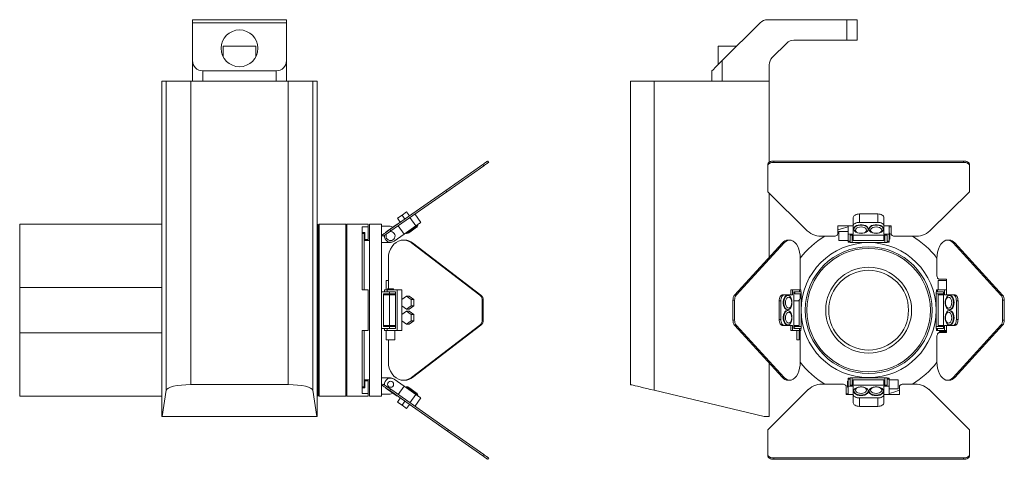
# Model space of a CAD drawing. Header units: millimetres. Extents: x -286 to 510, y 3 to 501.
# Tile 1 of 3: x -286 to 196, y 3 to 218. Entities that reach past the tile are written whole.
import ezdxf

# ---------------------------------------------------------------- set-up
doc = ezdxf.new("R2010")
doc.units = ezdxf.units.MM

msp = doc.modelspace()

# ---------------------------------------------------------------- linework, layer by layer
at = {"color": 7, "linetype": 'Continuous', "lineweight": 15}
for p, q in [((-201.35, 218.12), (-155.35, 218.12)), ((-201.35, 216.65), (-201.35, 218.12)), ((-155.35, 216.65), (-155.35, 218.12)), ((79.81, 218.12), (118.74, 218.12)), ((118.74, 208.12), (118.74, 218.12)), ((118.74, 218.12), (123.74, 218.12)), ((123.74, 218.12), (123.74, 208.12)), ((-201.35, 216.65), (-155.35, 216.65)), ((-201.35, 198.12), (-201.35, 216.65)), ((-155.35, 198.12), (-155.35, 216.65)), ((57.74, 198.12), (76.27, 216.65)), ((118.74, 208.12), (92.81, 208.12)), ((123.74, 208.12), (118.74, 208.12)), ((-186.35, 205.12), (-186.35, 199.99)), ((-186.35, 205.12), (-170.35, 205.12)), ((-170.35, 199.99), (-170.35, 205.12)), ((55.74, 205.12), (55.74, 196.12)), ((55.74, 205.12), (64.74, 205.12)), ((89.27, 206.65), (82.2, 199.58)), ((-201.35, 188.12), (-201.35, 198.12)), ((-155.35, 198.12), (-155.35, 188.12)), ((57.74, 198.12), (57.74, 188.12)), ((-196.35, 193.12), (-196.35, 188.12)), ((-196.35, 193.12), (-160.35, 193.12)), ((-160.35, 188.12), (-160.35, 193.12)), ((52.74, 188.12), (52.74, 193.12)), ((80.74, 196.04), (80.74, 188.12)), ((-216.3, 188.12), (-216.3, 24.12)), ((-214.22, 188.12), (-216.3, 188.12)), ((-214.22, 36.95), (-214.22, 188.12)), ((-214.22, 188.12), (-202.23, 188.12)), ((-202.23, 188.12), (-202.23, 39.72)), ((-154.47, 188.12), (-202.23, 188.12)), ((-154.47, 39.72), (-154.47, 188.12)), ((-154.47, 188.12), (-142.48, 188.12)), ((-142.48, 188.12), (-142.48, 36.95)), ((-140.41, 188.12), (-142.48, 188.12)), ((-140.41, 24.12), (-140.41, 188.12)), ((12.94, 39.72), (12.94, 188.12)), ((12.94, 188.12), (24.5, 188.12)), ((24.5, 188.12), (24.5, 36.95)), ((80.74, 188.12), (24.5, 188.12)), ((80.74, 148.44), (80.74, 188.12)), ((-59.39, 147.31), (-77.41, 134.69)), ((-58.93, 146.65), (-76.96, 134.03)), ((-59.39, 147.31), (-58.93, 146.65)), ((-56.94, 149.03), (-56.48, 148.37)), ((79.99, 147.31), (79.99, 146.65)), ((79.99, 146.65), (79.99, 134.03)), ((82.99, 149.03), (82.99, 148.37)), ((175.68, 149.03), (82.99, 149.03)), ((175.68, 148.37), (82.99, 148.37)), ((175.68, 149.03), (175.68, 148.37)), ((178.68, 147.31), (178.68, 146.65)), ((178.68, 134.03), (178.68, 146.65)), ((-77.41, 134.69), (-104.86, 115.47)), ((-76.96, 134.03), (-104.4, 114.82)), ((-77.41, 134.69), (-76.96, 134.03)), ((79.99, 134.03), (99.34, 114.82)), ((80.74, 101.97), (80.74, 133.29)), ((159.34, 114.82), (178.68, 134.03)), ((-101.11, 121.03), (-98.86, 122.6)), ((-101.11, 121.03), (-99.74, 119.06)), ((-98.86, 122.6), (-96.61, 124.18)), ((-98.86, 122.6), (-97.48, 120.64)), ((-96.61, 124.18), (-95.23, 122.21)), ((-94.98, 121.42), (-92.11, 117.32)), ((-92.52, 123.14), (-89.65, 119.04)), ((121.84, 121.42), (121.84, 117.32)), ((124.84, 123.14), (133.84, 123.14)), ((124.84, 123.14), (124.84, 119.04)), ((133.84, 123.14), (133.84, 119.04)), ((136.84, 121.42), (136.84, 117.32)), ((-216.3, 118.12), (-285.85, 118.12)), ((-285.85, 118.12), (-285.85, 87.24)), ((-140.35, 118.12), (-140.41, 118.12)), ((-139.85, 117.62), (-140.35, 118.12)), ((-140.35, 34.12), (-140.35, 118.12)), ((-139.35, 118.12), (-139.85, 117.62)), ((-139.85, 34.62), (-139.85, 117.62)), ((-126.35, 118.12), (-139.35, 118.12)), ((-139.35, 34.12), (-139.35, 118.12)), ((-125.85, 117.62), (-126.35, 118.12)), ((-126.35, 34.12), (-126.35, 118.12)), ((-115.35, 118.12), (-125.85, 118.12)), ((-125.85, 34.12), (-125.85, 118.12)), ((-115.35, 116.91), (-118.35, 116.91)), ((-118.35, 116.91), (-118.35, 86.12)), ((-115.35, 118.12), (-115.35, 116.91)), ((-115.35, 116.91), (-115.35, 110.62)), ((-108.85, 118.12), (-114.85, 118.12)), ((-114.85, 76.12), (-114.85, 118.12)), ((-108.85, 117.14), (-108.85, 118.12)), ((-108.85, 85.12), (-108.85, 117.14)), ((-105.05, 117.14), (-108.85, 117.14)), ((-101.29, 118.22), (-106.2, 114.78)), ((-101.29, 118.22), (-101.17, 118.06)), ((-100.71, 117.4), (-97.84, 113.3)), ((-92.11, 117.32), (-97.84, 113.3)), ((-91.49, 116.78), (-91.1, 117.62)), ((-91.1, 117.62), (-91.29, 117.89)), ((114.24, 117.4), (119.34, 117.4)), ((114.24, 113.39), (114.24, 117.4)), ((119.34, 117.4), (121.84, 117.4)), ((119.34, 117.4), (119.34, 113.3)), ((121.84, 117.32), (121.84, 113.3)), ((122.14, 115.89), (122.14, 115.61)), ((133.84, 119.04), (124.84, 119.04)), ((129.14, 115.61), (129.14, 115.89)), ((129.54, 115.89), (129.54, 115.61)), ((136.54, 115.61), (136.54, 115.89)), ((136.84, 117.4), (139.34, 117.4)), ((136.84, 113.3), (136.84, 117.32)), ((139.34, 117.4), (140.34, 117.4)), ((139.34, 117.4), (139.34, 113.3)), ((139.34, 116.91), (140.34, 116.65)), ((140.34, 117.4), (140.34, 113.39)), ((-117, 114.12), (-118.35, 114.12)), ((-117.35, 113.62), (-118.35, 113.62)), ((-117.35, 86.12), (-117.35, 113.62)), ((-117, 114.12), (-117, 110.62)), ((-108.54, 112.89), (-108.08, 112.24)), ((-104.86, 115.47), (-104.4, 114.82)), ((-97.84, 113.3), (-102.76, 109.86)), ((-97.02, 113.88), (-96.83, 113.6)), ((-96.83, 113.6), (-95.91, 113.68)), ((107.13, 112.24), (112.24, 112.24)), ((119.34, 114.52), (114.84, 114.52)), ((114.84, 110.12), (114.84, 114.52)), ((119.34, 113.3), (119.34, 109.86)), ((121.84, 113.3), (119.34, 113.3)), ((120.34, 112.73), (138.34, 112.73)), ((120.34, 109.86), (120.34, 112.73)), ((121.34, 112.75), (121.34, 109.14)), ((121.84, 112.73), (121.84, 110.14)), ((139.34, 113.3), (136.84, 113.3)), ((136.84, 112.73), (136.84, 110.14)), ((137.34, 109.14), (137.34, 112.75)), ((138.34, 112.73), (138.34, 109.86)), ((139.74, 113.82), (139.34, 113.82)), ((139.34, 109.86), (139.34, 113.3)), ((139.34, 110.82), (139.74, 110.82)), ((139.74, 113.82), (139.74, 112.32)), ((139.74, 112.32), (139.74, 110.82)), ((142.34, 112.24), (151.55, 112.24)), ((-114.85, 110.12), (-117.35, 110.12)), ((-115.35, 110.62), (-117, 110.62)), ((-105.05, 109.14), (-108.85, 109.14)), ((-97.6, 110.38), (-98.17, 110.38)), ((-94.26, 109.01), (-60.83, 83.5)), ((-94.26, 109.01), (-93.69, 109.01)), ((-93.69, 109.01), (-60.25, 83.5)), ((87.2, 109.01), (63.79, 83.5)), ((88.02, 109.01), (64.61, 83.5)), ((87.2, 109.01), (88.02, 109.01)), ((90.76, 110.38), (89.94, 110.38)), ((114.84, 110.12), (119.34, 110.12)), ((120.34, 109.86), (119.34, 109.86)), ((119.34, 109.86), (119.34, 109.32)), ((119.34, 109.32), (120.34, 109.32)), ((120.34, 109.14), (120.34, 109.86)), ((121.34, 109.14), (120.34, 109.14)), ((121.34, 109.14), (137.34, 109.14)), ((136.84, 110.14), (121.84, 110.14)), ((138.34, 109.14), (137.34, 109.14)), ((138.34, 109.86), (139.34, 109.86)), ((138.34, 109.86), (138.34, 109.14)), ((138.34, 109.32), (139.34, 109.32)), ((139.34, 109.86), (139.34, 109.32)), ((168.74, 110.38), (167.92, 110.38)), ((194.07, 83.5), (170.66, 109.01)), ((171.48, 109.01), (170.66, 109.01)), ((194.89, 83.5), (171.48, 109.01)), ((-105.54, 86.52), (-105.54, 101.38)), ((95.92, 86.12), (95.92, 101.38)), ((162.76, 101.38), (162.76, 93.22)), ((-216.3, 87.24), (-285.85, 87.24)), ((-285.85, 87.24), (-285.85, 64.99)), ((-106.68, 90.62), (-106.68, 86.12)), ((-106.68, 90.62), (-105.54, 90.62)), ((163.34, 90.62), (163.34, 86.12)), ((163.34, 90.62), (167.35, 90.62)), ((163.91, 91.22), (167.35, 91.22)), ((167.35, 91.22), (167.35, 86.12)), ((-115.35, 86.12), (-118.35, 86.12)), ((-115.35, 86.12), (-115.35, 66.12)), ((-108.85, 67.12), (-108.85, 85.12)), ((-105.05, 85.12), (-108.85, 85.12)), ((-105.05, 84.12), (-107.85, 84.12)), ((-107.85, 84.12), (-107.85, 68.12)), ((-107.85, 83.62), (-105.05, 83.62)), ((-107.48, 86.12), (-107.48, 85.12)), ((-107.48, 86.12), (-106.2, 86.12)), ((-106.2, 85.12), (-106.2, 86.12)), ((-106.2, 86.12), (-101.29, 86.12)), ((-105.98, 86.52), (-105.98, 86.12)), ((-105.98, 86.52), (-102.98, 86.52)), ((-105.54, 83.62), (-105.54, 84.12)), ((-105.05, 84.12), (-105.05, 85.12)), ((-105.05, 85.12), (-103.36, 85.12)), ((-102.1, 84.12), (-105.05, 84.12)), ((-105.05, 83.62), (-105.05, 68.62)), ((-105.05, 83.62), (-102.1, 83.62)), ((-102.1, 85.12), (-103.36, 85.12)), ((-102.98, 86.12), (-102.98, 86.52)), ((-102.1, 67.12), (-102.1, 85.12)), ((-101.29, 86.12), (-101.29, 66.12)), ((-101.29, 86.12), (-98.99, 86.12)), ((-98.99, 86.12), (-98.99, 66.12)), ((-96.68, 82.99), (-98.93, 81.4)), ((-94.43, 81.4), (-96.68, 82.99)), ((-96.68, 82.99), (-95.3, 82.99)), ((-93.05, 81.4), (-95.3, 82.99)), ((-60.83, 83.5), (-60.25, 83.5)), ((63.79, 83.5), (64.61, 83.5)), ((87.32, 83.62), (88.13, 83.62)), ((92.15, 83.62), (88.13, 83.62)), ((89.85, 83.32), (89.57, 83.32)), ((91.33, 86.12), (91.33, 83.62)), ((91.33, 86.12), (92.15, 86.12)), ((95.59, 86.12), (92.15, 86.12)), ((92.15, 86.12), (92.15, 83.62)), ((92.72, 85.12), (95.59, 85.12)), ((92.72, 67.12), (92.72, 85.12)), ((93.25, 85.12), (93.25, 84.12)), ((96.31, 84.12), (93.25, 84.12)), ((95.59, 85.12), (95.59, 86.12)), ((95.59, 86.12), (96.13, 86.12)), ((95.59, 85.12), (96.31, 85.12)), ((95.92, 82.62), (95.92, 84.12)), ((96.13, 85.12), (96.13, 86.12)), ((96.31, 85.12), (96.31, 84.12)), ((96.31, 68.12), (96.31, 84.12)), ((162.36, 85.12), (163.09, 85.12)), ((162.36, 84.12), (162.36, 85.12)), ((165.98, 84.12), (162.36, 84.12)), ((162.36, 84.12), (162.36, 68.12)), ((162.54, 86.12), (162.54, 85.12)), ((163.09, 86.12), (162.54, 86.12)), ((163.09, 85.12), (163.09, 86.12)), ((166.53, 86.12), (163.09, 86.12)), ((163.09, 85.12), (165.95, 85.12)), ((163.36, 68.62), (163.36, 83.62)), ((165.95, 83.62), (163.36, 83.62)), ((165.95, 85.12), (165.95, 67.12)), ((166.53, 83.62), (166.53, 86.12)), ((167.35, 86.12), (166.53, 86.12)), ((170.54, 83.62), (166.53, 83.62)), ((167.35, 86.12), (167.35, 83.62)), ((169.11, 83.32), (168.83, 83.32)), ((171.36, 83.62), (170.54, 83.62)), ((194.89, 83.5), (194.07, 83.5)), ((-98.93, 81.4), (-98.93, 78.23)), ((-98.93, 78.23), (-96.68, 76.64)), ((-96.68, 76.64), (-94.43, 78.23)), ((-95.3, 76.64), (-93.05, 78.23)), ((-94.43, 78.23), (-94.43, 81.4)), ((-94.43, 81.4), (-93.05, 81.4)), ((-94.43, 78.23), (-93.05, 78.23)), ((-93.05, 78.23), (-93.05, 81.4)), ((-59.67, 80.96), (-59.67, 71.27)), ((-59.67, 80.96), (-59.1, 80.96)), ((-59.1, 80.96), (-59.1, 71.27)), ((62.98, 80.96), (62.98, 71.27)), ((62.98, 80.96), (63.8, 80.96)), ((63.8, 80.96), (63.8, 71.27)), ((85.59, 80.62), (85.59, 71.62)), ((85.59, 80.62), (86.41, 80.62)), ((86.41, 80.62), (86.41, 71.62)), ((92.72, 80.62), (94.77, 80.62)), ((95.31, 80.85), (95.31, 68.62)), ((172.26, 71.62), (172.26, 80.62)), ((173.08, 80.62), (172.26, 80.62)), ((173.08, 71.62), (173.08, 80.62)), ((194.88, 71.27), (194.88, 80.96)), ((195.7, 80.96), (194.88, 80.96)), ((195.7, 71.27), (195.7, 80.96)), ((-114.85, 34.12), (-114.85, 76.12)), ((-96.68, 75.59), (-98.93, 74)), ((-98.93, 74), (-98.93, 70.83)), ((-96.68, 76.64), (-95.3, 76.64)), ((-94.43, 74), (-96.68, 75.59)), ((-96.68, 75.59), (-95.3, 75.59)), ((-93.05, 74), (-95.3, 75.59)), ((-94.43, 70.83), (-94.43, 74)), ((-94.43, 74), (-93.05, 74)), ((-93.05, 70.83), (-93.05, 74)), ((89.57, 76.32), (89.85, 76.32)), ((89.85, 75.92), (89.57, 75.92)), ((168.83, 76.32), (169.11, 76.32)), ((169.11, 75.92), (168.83, 75.92)), ((-107.85, 68.62), (-105.05, 68.62)), ((-105.05, 68.12), (-107.85, 68.12)), ((-105.05, 68.62), (-102.1, 68.62)), ((-105.05, 67.12), (-105.05, 68.12)), ((-105.05, 68.12), (-102.1, 68.12)), ((-98.93, 70.83), (-96.68, 69.24)), ((-96.68, 69.24), (-94.43, 70.83)), ((-96.68, 69.24), (-95.3, 69.24)), ((-95.3, 69.24), (-93.05, 70.83)), ((-94.43, 70.83), (-93.05, 70.83)), ((-60.83, 68.73), (-94.26, 43.22)), ((-60.25, 68.73), (-93.69, 43.22)), ((-60.83, 68.73), (-60.25, 68.73)), ((-59.67, 71.27), (-59.1, 71.27)), ((62.98, 71.27), (63.8, 71.27)), ((63.79, 68.73), (64.61, 68.73)), ((63.79, 68.73), (87.2, 43.22)), ((64.61, 68.73), (88.02, 43.22)), ((85.59, 71.62), (86.41, 71.62)), ((87.32, 68.62), (88.13, 68.62)), ((88.13, 68.62), (92.15, 68.62)), ((89.57, 68.92), (89.85, 68.92)), ((91.33, 68.62), (91.33, 66.12)), ((92.15, 68.62), (92.15, 66.12)), ((92.7, 68.12), (96.31, 68.12)), ((92.72, 68.62), (95.31, 68.62)), ((93.25, 67.52), (92.72, 67.52)), ((93.25, 67.52), (93.25, 67.12)), ((96.31, 68.12), (96.31, 67.12)), ((162.36, 67.12), (162.36, 68.12)), ((162.36, 68.12), (165.98, 68.12)), ((165.95, 68.62), (163.36, 68.62)), ((166.53, 68.62), (170.54, 68.62)), ((166.53, 66.12), (166.53, 68.62)), ((167.35, 68.62), (167.35, 66.12)), ((168.83, 68.92), (169.11, 68.92)), ((171.36, 68.62), (170.54, 68.62)), ((170.66, 43.22), (194.07, 68.73)), ((171.48, 43.22), (194.89, 68.73)), ((173.08, 71.62), (172.26, 71.62)), ((194.89, 68.73), (194.07, 68.73)), ((195.7, 71.27), (194.88, 71.27)), ((-285.85, 64.99), (-285.85, 34.12)), ((-216.3, 64.99), (-285.85, 64.99)), ((-115.35, 66.12), (-118.35, 66.12)), ((-118.35, 66.12), (-118.35, 35.32)), ((-117.35, 38.62), (-117.35, 66.12)), ((-108.85, 35.09), (-108.85, 67.12)), ((-105.05, 67.12), (-108.85, 67.12)), ((-107.48, 67.12), (-107.48, 66.12)), ((-107.48, 66.12), (-106.2, 66.12)), ((-106.68, 66.12), (-106.68, 61.62)), ((-106.2, 67.12), (-106.2, 66.12)), ((-101.29, 66.12), (-106.2, 66.12)), ((-103.36, 67.12), (-105.05, 67.12)), ((-103.36, 67.12), (-102.1, 67.12)), ((-102.3, 61.62), (-102.3, 66.12)), ((-101.29, 66.12), (-98.99, 66.12)), ((91.33, 66.12), (92.15, 66.12)), ((92.15, 66.12), (95.59, 66.12)), ((95.59, 67.12), (92.72, 67.12)), ((94.25, 61.62), (94.25, 66.12)), ((95.3, 66.12), (95.3, 61.62)), ((95.59, 67.12), (95.59, 66.12)), ((96.31, 67.12), (95.59, 67.12)), ((95.59, 66.12), (96.13, 66.12)), ((95.92, 50.85), (95.92, 65.52)), ((96.13, 66.12), (96.13, 67.12)), ((163.09, 67.12), (162.36, 67.12)), ((162.54, 67.12), (162.54, 66.12)), ((163.09, 66.12), (162.54, 66.12)), ((162.76, 63.12), (162.76, 50.85)), ((163.09, 67.12), (163.09, 66.12)), ((165.95, 67.12), (163.09, 67.12)), ((163.09, 66.12), (166.53, 66.12)), ((167.35, 65.12), (163.91, 65.12)), ((164.04, 66.12), (164.04, 65.72)), ((165.54, 65.72), (164.04, 65.72)), ((167.04, 65.72), (165.54, 65.72)), ((167.35, 66.12), (166.53, 66.12)), ((167.04, 65.72), (167.04, 66.12)), ((167.35, 66.12), (167.35, 65.12)), ((-102.3, 61.62), (-106.68, 61.62)), ((-105.54, 50.85), (-105.54, 61.62)), ((95.3, 61.62), (94.25, 61.62)), ((80.74, 24.12), (80.74, 50.26)), ((-202.23, 39.72), (-154.47, 39.72)), ((-118.35, 38.62), (-117.35, 38.62)), ((-117.35, 42.12), (-114.85, 42.12)), ((-117, 41.62), (-117, 38.12)), ((-115.35, 41.62), (-117, 41.62)), ((-115.35, 41.62), (-115.35, 35.32)), ((-105.05, 43.09), (-108.85, 43.09)), ((-108.54, 39.34), (-108.08, 39.99)), ((-102.76, 42.37), (-97.84, 38.93)), ((-100.71, 34.83), (-97.84, 38.93)), ((-98.17, 41.85), (-97.6, 41.85)), ((-97.84, 38.93), (-92.11, 34.91)), ((-96.83, 38.63), (-97.02, 38.35)), ((-95.91, 38.55), (-96.83, 38.63)), ((-94.26, 43.22), (-93.69, 43.22)), ((87.2, 43.22), (88.02, 43.22)), ((89.94, 41.85), (90.76, 41.85)), ((116.34, 39.99), (107.66, 39.99)), ((118.34, 34.83), (118.34, 38.85)), ((119.34, 41.41), (118.94, 41.41)), ((118.94, 39.91), (118.94, 41.41)), ((118.94, 38.41), (118.94, 39.91)), ((120.34, 42.91), (119.34, 42.91)), ((119.34, 42.37), (119.34, 42.91)), ((119.34, 42.37), (119.34, 38.93)), ((120.34, 42.37), (119.34, 42.37)), ((119.34, 38.93), (121.84, 38.93)), ((119.34, 34.83), (119.34, 38.93)), ((120.34, 42.37), (120.34, 43.09)), ((120.34, 43.09), (121.34, 43.09)), ((120.34, 39.5), (120.34, 42.37)), ((138.34, 39.5), (120.34, 39.5)), ((121.34, 43.09), (121.34, 39.48)), ((137.34, 43.09), (121.34, 43.09)), ((121.84, 42.09), (136.84, 42.09)), ((121.84, 39.5), (121.84, 42.09)), ((121.84, 38.93), (121.84, 34.91)), ((136.84, 39.5), (136.84, 42.09)), ((136.84, 38.93), (139.34, 38.93)), ((136.84, 34.91), (136.84, 38.93)), ((137.34, 43.09), (138.34, 43.09)), ((137.34, 39.48), (137.34, 43.09)), ((138.34, 43.09), (138.34, 42.37)), ((139.34, 42.91), (138.34, 42.91)), ((138.34, 42.37), (138.34, 39.5)), ((138.34, 42.37), (139.34, 42.37)), ((139.34, 42.37), (139.34, 42.91)), ((139.34, 38.93), (139.34, 42.37)), ((143.84, 42.11), (139.34, 42.11)), ((139.34, 34.83), (139.34, 38.93)), ((143.84, 42.11), (143.84, 37.71)), ((144.44, 38.85), (144.44, 34.83)), ((151.02, 39.99), (146.44, 39.99)), ((167.92, 41.85), (168.74, 41.85)), ((171.48, 43.22), (170.66, 43.22)), ((-285.85, 34.12), (-216.3, 34.12)), ((-214.22, 36.95), (-216.21, 24.12)), ((-140.5, 24.12), (-142.48, 36.95)), ((-140.41, 34.12), (-140.35, 34.12)), ((-140.35, 34.12), (-139.85, 34.62)), ((-139.85, 34.62), (-139.35, 34.12)), ((-139.35, 34.12), (-126.35, 34.12)), ((-126.35, 34.12), (-125.85, 34.62)), ((-125.85, 34.12), (-115.35, 34.12)), ((-117, 38.12), (-118.35, 38.12)), ((-115.35, 35.32), (-118.35, 35.32)), ((-115.35, 35.32), (-115.35, 34.12)), ((-114.85, 34.12), (-108.85, 34.12)), ((-108.85, 34.12), (-108.85, 35.09)), ((-105.05, 35.09), (-108.85, 35.09)), ((-106.2, 37.45), (-101.29, 34.01)), ((-104.86, 36.76), (-104.4, 37.41)), ((-104.86, 36.76), (-76.66, 17.01)), ((-104.4, 37.41), (-76.2, 17.67)), ((-101.29, 34.01), (-101.17, 34.18)), ((-94.98, 30.82), (-92.11, 34.91)), ((-91.1, 34.61), (-91.49, 35.45)), ((-91.29, 34.34), (-91.1, 34.61)), ((78.24, 24.12), (24.5, 36.95)), ((99.87, 37.41), (79.99, 17.67)), ((119.34, 35.32), (118.34, 35.58)), ((119.34, 34.83), (118.34, 34.83)), ((118.94, 38.41), (119.34, 38.41)), ((121.84, 34.83), (119.34, 34.83)), ((121.84, 30.82), (121.84, 34.91)), ((122.14, 36.62), (122.14, 36.35)), ((129.14, 36.35), (129.14, 36.62)), ((129.54, 36.62), (129.54, 36.35)), ((136.54, 36.35), (136.54, 36.62)), ((136.84, 30.82), (136.84, 34.91)), ((139.34, 34.83), (136.84, 34.83)), ((139.34, 37.71), (143.84, 37.71)), ((144.44, 34.83), (139.34, 34.83)), ((178.68, 17.67), (158.81, 37.41)), ((-101.11, 31.21), (-99.74, 33.17)), ((-101.11, 31.21), (-98.86, 29.63)), ((-98.86, 29.63), (-97.48, 31.59)), ((-98.86, 29.63), (-96.61, 28.05)), ((-96.61, 28.05), (-95.23, 30.02)), ((-92.52, 29.09), (-89.65, 33.19)), ((124.84, 29.09), (124.84, 33.19)), ((124.84, 33.19), (133.84, 33.19)), ((124.84, 29.09), (133.84, 29.09)), ((133.84, 29.09), (133.84, 33.19)), ((-216.21, 24.12), (-216.3, 24.12)), ((-140.5, 24.12), (-216.21, 24.12)), ((-140.41, 24.12), (-140.5, 24.12)), ((80.74, 24.12), (78.24, 24.12)), ((-76.66, 17.01), (-76.2, 17.67)), ((-76.66, 17.01), (-59.39, 4.92)), ((-76.2, 17.67), (-58.93, 5.58)), ((79.99, 17.67), (79.99, 5.58)), ((178.68, 5.58), (178.68, 17.67)), ((-59.39, 4.92), (-58.93, 5.58)), ((79.99, 4.92), (79.99, 5.58)), ((178.68, 4.92), (178.68, 5.58)), ((-56.94, 3.2), (-56.48, 3.86)), ((82.99, 3.2), (82.99, 3.86)), ((82.99, 3.86), (175.68, 3.86)), ((82.99, 3.2), (175.68, 3.2)), ((175.68, 3.2), (175.68, 3.86))]:
    msp.add_line(p, q, dxfattribs=at)
at = {"color": 7, "linetype": 'Continuous', "lineweight": 15, "flags": 128}
for points in [[(52.74, 193.12), (52.83, 193.21), (53.12, 193.5), (53.58, 193.96), (54.2, 194.58), (54.96, 195.34), (55.83, 196.2), (56.76, 197.14), (57.74, 198.12)], [(-56.94, 149.03), (-56.98, 149), (-57.12, 148.9), (-57.35, 148.74), (-57.66, 148.52), (-58.03, 148.26), (-58.45, 147.97), (-58.91, 147.64), (-59.39, 147.31)], [(-56.48, 148.37), (-56.52, 148.34), (-56.66, 148.24), (-56.89, 148.08), (-57.2, 147.87), (-57.57, 147.61), (-57.99, 147.31), (-58.46, 146.99), (-58.93, 146.65)], [(82.99, 149.03), (82.41, 149), (81.85, 148.9), (81.33, 148.74), (80.87, 148.52), (80.5, 148.26), (80.22, 147.97), (80.05, 147.64), (79.99, 147.31)], [(82.99, 148.37), (82.41, 148.34), (81.85, 148.24), (81.33, 148.08), (80.87, 147.87), (80.5, 147.61), (80.22, 147.31), (80.05, 146.99), (79.99, 146.65)], [(178.68, 147.31), (178.63, 147.64), (178.46, 147.97), (178.18, 148.26), (177.81, 148.52), (177.35, 148.74), (176.83, 148.9), (176.27, 149), (175.68, 149.03)], [(178.68, 146.65), (178.63, 146.99), (178.46, 147.31), (178.18, 147.61), (177.81, 147.87), (177.35, 148.08), (176.83, 148.24), (176.27, 148.34), (175.68, 148.37)], [(121.84, 121.42), (121.9, 121.75), (122.07, 122.07), (122.34, 122.37), (122.72, 122.63), (123.17, 122.85), (123.69, 123.01), (124.25, 123.1), (124.84, 123.14)], [(133.84, 123.14), (134.42, 123.1), (134.99, 123.01), (135.51, 122.85), (135.96, 122.63), (136.33, 122.37), (136.61, 122.07), (136.78, 121.75), (136.84, 121.42)], [(-96.83, 113.6), (-96.72, 113.68), (-96.41, 113.89), (-95.92, 114.24), (-95.28, 114.69), (-94.55, 115.2), (-93.77, 115.75), (-93, 116.28), (-92.31, 116.77), (-91.74, 117.17), (-91.33, 117.45), (-91.12, 117.6), (-91.1, 117.62)], [(-91.49, 116.78), (-91.6, 116.7), (-91.91, 116.48), (-92.4, 116.14), (-93.02, 115.71), (-93.7, 115.23), (-94.38, 114.75), (-95, 114.32), (-95.49, 113.98), (-95.8, 113.76), (-95.91, 113.68)], [(-89.65, 119.04), (-89.7, 119.01), (-89.84, 118.91), (-90.07, 118.75), (-90.37, 118.54), (-90.74, 118.28), (-91.17, 117.98), (-91.63, 117.66), (-92.11, 117.32)], [(114.24, 115.31), (117.04, 116.27), (119.34, 116.91)], [(124.84, 119.04), (124.25, 119.01), (123.69, 118.91), (123.17, 118.75), (122.72, 118.54), (122.34, 118.28), (122.07, 117.98), (121.9, 117.66), (121.84, 117.32)], [(129.14, 115.89), (129.13, 116.02), (128.94, 116.56), (128.5, 117.04), (127.85, 117.44), (127.03, 117.73), (126.12, 117.87), (125.16, 117.87), (124.24, 117.73), (123.43, 117.44), (122.78, 117.04), (122.34, 116.56), (122.15, 116.02), (122.14, 115.89)], [(125.64, 113.6), (124.69, 113.68), (123.82, 113.89), (123.08, 114.24), (122.53, 114.69), (122.21, 115.2), (122.15, 115.75), (122.34, 116.28), (122.78, 116.77), (123.43, 117.17), (124.24, 117.45), (125.16, 117.6), (126.12, 117.6), (127.03, 117.45), (127.85, 117.17), (128.5, 116.77), (128.94, 116.28), (129.13, 115.75), (129.07, 115.2), (128.75, 114.69), (128.2, 114.24), (127.46, 113.89), (126.58, 113.68), (125.64, 113.6)], [(125.64, 113.68), (126.47, 113.76), (127.23, 113.98), (127.82, 114.32), (128.21, 114.75), (128.34, 115.23), (128.21, 115.71), (127.82, 116.14), (127.23, 116.48), (126.47, 116.7), (125.64, 116.78), (124.8, 116.7), (124.05, 116.48), (123.45, 116.14), (123.07, 115.71), (122.94, 115.23), (123.07, 114.75), (123.45, 114.32), (124.05, 113.98), (124.8, 113.76), (125.64, 113.68)], [(136.54, 115.89), (136.53, 116.02), (136.34, 116.56), (135.9, 117.04), (135.25, 117.44), (134.43, 117.73), (133.52, 117.87), (132.56, 117.87), (131.64, 117.73), (130.83, 117.44), (130.18, 117.04), (129.74, 116.56), (129.55, 116.02), (129.54, 115.89)], [(133.04, 113.6), (132.09, 113.68), (131.22, 113.89), (130.48, 114.24), (129.93, 114.69), (129.61, 115.2), (129.55, 115.75), (129.74, 116.28), (130.18, 116.77), (130.83, 117.17), (131.64, 117.45), (132.56, 117.6), (133.52, 117.6), (134.43, 117.45), (135.25, 117.17), (135.9, 116.77), (136.34, 116.28), (136.53, 115.75), (136.47, 115.2), (136.15, 114.69), (135.6, 114.24), (134.86, 113.89), (133.98, 113.68), (133.04, 113.6)], [(133.04, 113.68), (133.87, 113.76), (134.63, 113.98), (135.22, 114.32), (135.61, 114.75), (135.74, 115.23), (135.61, 115.71), (135.22, 116.14), (134.63, 116.48), (133.87, 116.7), (133.04, 116.78), (132.2, 116.7), (131.45, 116.48), (130.85, 116.14), (130.47, 115.71), (130.34, 115.23), (130.47, 114.75), (130.85, 114.32), (131.45, 113.98), (132.2, 113.76), (133.04, 113.68)], [(136.84, 117.32), (136.78, 117.66), (136.61, 117.98), (136.33, 118.28), (135.96, 118.54), (135.51, 118.75), (134.99, 118.91), (134.42, 119.01), (133.84, 119.04)], [(-104.86, 115.47), (-105.66, 114.91), (-106.38, 114.41), (-107.02, 113.96), (-107.56, 113.59), (-107.98, 113.29), (-108.29, 113.07), (-108.48, 112.94), (-108.54, 112.89)], [(-104.4, 114.82), (-105.2, 114.26), (-105.92, 113.75), (-106.56, 113.31), (-107.1, 112.93), (-107.52, 112.63), (-107.83, 112.41), (-108.02, 112.28), (-108.08, 112.24)], [(-106.97, 114), (-106.88, 114.13), (-106.2, 114.78)], [(112.24, 112.24), (112.63, 112.26), (113, 112.33), (113.35, 112.43), (113.65, 112.57), (113.9, 112.75), (114.09, 112.95), (114.2, 113.16), (114.24, 113.39)], [(140.34, 113.39), (140.38, 113.16), (140.49, 112.95), (140.68, 112.75), (140.92, 112.57), (141.23, 112.43), (141.57, 112.33), (141.95, 112.26), (142.34, 112.24)], [(-105.54, 101.38), (-105.43, 102.97), (-105.08, 104.51), (-104.52, 105.95), (-103.76, 107.24), (-102.83, 108.36), (-101.75, 109.25), (-100.55, 109.9), (-99.28, 110.28), (-97.98, 110.38), (-96.68, 110.19), (-95.43, 109.73), (-94.26, 109.01)], [(95.92, 101.38), (95.84, 102.97), (95.6, 104.51), (95.2, 105.95), (94.67, 107.24), (94.02, 108.36), (93.26, 109.25), (92.42, 109.9), (91.53, 110.28), (90.62, 110.38), (89.71, 110.19), (88.84, 109.73), (88.02, 109.01)], [(170.66, 109.01), (169.84, 109.73), (168.96, 110.19), (168.06, 110.38), (167.14, 110.28), (166.25, 109.9), (165.42, 109.25), (164.66, 108.36), (164.01, 107.24), (163.47, 105.95), (163.08, 104.51), (162.84, 102.97), (162.76, 101.38)], [(162.76, 93.22), (162.78, 92.83), (162.85, 92.45), (162.95, 92.1), (163.09, 91.8), (163.27, 91.55), (163.47, 91.37), (163.68, 91.25), (163.91, 91.22)], [(87.32, 83.62), (86.98, 83.56), (86.66, 83.39), (86.36, 83.11), (86.1, 82.74), (85.88, 82.28), (85.73, 81.76), (85.63, 81.2), (85.59, 80.62)], [(88.13, 83.62), (87.8, 83.56), (87.48, 83.39), (87.18, 83.11), (86.92, 82.74), (86.7, 82.28), (86.54, 81.76), (86.45, 81.2), (86.41, 80.62)], [(89.57, 83.32), (89.43, 83.31), (88.9, 83.11), (88.41, 82.67), (88.01, 82.02), (87.73, 81.21), (87.58, 80.29), (87.58, 79.34), (87.73, 78.42), (88.01, 77.61), (88.41, 76.96), (88.9, 76.52), (89.43, 76.32), (89.57, 76.32)], [(91.85, 79.82), (91.78, 78.87), (91.56, 78), (91.22, 77.26), (90.77, 76.71), (90.25, 76.39), (89.71, 76.32), (89.17, 76.52), (88.69, 76.96), (88.29, 77.61), (88, 78.42), (87.86, 79.34), (87.86, 80.29), (88, 81.21), (88.29, 82.02), (88.69, 82.67), (89.17, 83.11), (89.71, 83.31), (90.25, 83.24), (90.77, 82.92), (91.22, 82.37), (91.56, 81.63), (91.78, 80.76), (91.85, 79.82)], [(91.77, 79.82), (91.7, 80.65), (91.48, 81.4), (91.13, 82), (90.7, 82.38), (90.22, 82.52), (89.75, 82.38), (89.31, 82), (88.97, 81.4), (88.75, 80.65), (88.68, 79.82), (88.75, 78.98), (88.97, 78.23), (89.31, 77.63), (89.75, 77.25), (90.22, 77.12), (90.7, 77.25), (91.13, 77.63), (91.48, 78.23), (91.7, 78.98), (91.77, 79.82)], [(94.77, 80.62), (95, 80.65), (95.21, 80.77), (95.41, 80.95), (95.58, 81.2), (95.73, 81.5), (95.83, 81.85), (95.9, 82.23), (95.92, 82.62)], [(170.84, 79.82), (170.77, 78.87), (170.55, 78), (170.2, 77.26), (169.76, 76.71), (169.24, 76.39), (168.7, 76.32), (168.16, 76.52), (167.67, 76.96), (167.28, 77.61), (166.99, 78.42), (166.84, 79.34), (166.84, 80.29), (166.99, 81.21), (167.28, 82.02), (167.67, 82.67), (168.16, 83.11), (168.7, 83.31), (169.24, 83.24), (169.76, 82.92), (170.2, 82.37), (170.55, 81.63), (170.77, 80.76), (170.84, 79.82)], [(170, 79.82), (169.93, 80.65), (169.71, 81.4), (169.36, 82), (168.93, 82.38), (168.45, 82.52), (167.98, 82.38), (167.54, 82), (167.2, 81.4), (166.98, 80.65), (166.91, 79.82), (166.98, 78.98), (167.2, 78.23), (167.54, 77.63), (167.98, 77.25), (168.45, 77.12), (168.93, 77.25), (169.36, 77.63), (169.71, 78.23), (169.93, 78.98), (170, 79.82)], [(171.12, 79.82), (171.04, 80.76), (170.82, 81.63), (170.48, 82.37), (170.03, 82.92), (169.52, 83.24), (169.11, 83.32)], [(172.26, 80.62), (172.23, 81.2), (172.13, 81.76), (171.97, 82.28), (171.76, 82.74), (171.5, 83.11), (171.2, 83.39), (170.88, 83.56), (170.54, 83.62)], [(173.08, 80.62), (173.05, 81.2), (172.95, 81.76), (172.79, 82.28), (172.58, 82.74), (172.32, 83.11), (172.02, 83.39), (171.7, 83.56), (171.36, 83.62)], [(169.11, 76.32), (169.52, 76.39), (170.03, 76.71), (170.48, 77.26), (170.82, 78), (171.04, 78.87), (171.12, 79.82)], [(89.57, 75.92), (89.43, 75.91), (88.9, 75.71), (88.41, 75.27), (88.01, 74.62), (87.73, 73.81), (87.58, 72.89), (87.58, 71.94), (87.73, 71.02), (88.01, 70.21), (88.41, 69.56), (88.9, 69.12), (89.43, 68.92), (89.57, 68.92)], [(91.85, 72.42), (91.78, 71.47), (91.56, 70.6), (91.22, 69.86), (90.77, 69.31), (90.25, 68.99), (89.71, 68.92), (89.17, 69.12), (88.69, 69.56), (88.29, 70.21), (88, 71.02), (87.86, 71.94), (87.86, 72.89), (88, 73.81), (88.29, 74.62), (88.69, 75.27), (89.17, 75.71), (89.71, 75.91), (90.25, 75.84), (90.77, 75.52), (91.22, 74.97), (91.56, 74.23), (91.78, 73.36), (91.85, 72.42)], [(91.77, 72.42), (91.7, 73.25), (91.48, 74), (91.13, 74.6), (90.7, 74.98), (90.22, 75.12), (89.75, 74.98), (89.31, 74.6), (88.97, 74), (88.75, 73.25), (88.68, 72.42), (88.75, 71.58), (88.97, 70.83), (89.31, 70.23), (89.75, 69.85), (90.22, 69.72), (90.7, 69.85), (91.13, 70.23), (91.48, 70.83), (91.7, 71.58), (91.77, 72.42)], [(170.84, 72.42), (170.77, 71.47), (170.55, 70.6), (170.2, 69.86), (169.76, 69.31), (169.24, 68.99), (168.7, 68.92), (168.16, 69.12), (167.67, 69.56), (167.28, 70.21), (166.99, 71.02), (166.84, 71.94), (166.84, 72.89), (166.99, 73.81), (167.28, 74.62), (167.67, 75.27), (168.16, 75.71), (168.7, 75.91), (169.24, 75.84), (169.76, 75.52), (170.2, 74.97), (170.55, 74.23), (170.77, 73.36), (170.84, 72.42)], [(170, 72.42), (169.93, 73.25), (169.71, 74), (169.36, 74.6), (168.93, 74.98), (168.45, 75.12), (167.98, 74.98), (167.54, 74.6), (167.2, 74), (166.98, 73.25), (166.91, 72.42), (166.98, 71.58), (167.2, 70.83), (167.54, 70.23), (167.98, 69.85), (168.45, 69.72), (168.93, 69.85), (169.36, 70.23), (169.71, 70.83), (169.93, 71.58), (170, 72.42)], [(171.12, 72.42), (171.04, 73.36), (170.82, 74.23), (170.48, 74.97), (170.03, 75.52), (169.52, 75.84), (169.11, 75.92)], [(169.11, 68.92), (169.52, 68.99), (170.03, 69.31), (170.48, 69.86), (170.82, 70.6), (171.04, 71.47), (171.12, 72.42)], [(85.59, 71.62), (85.63, 71.03), (85.73, 70.47), (85.88, 69.95), (86.1, 69.49), (86.36, 69.12), (86.66, 68.84), (86.98, 68.67), (87.32, 68.62)], [(86.41, 71.62), (86.45, 71.03), (86.54, 70.47), (86.7, 69.95), (86.92, 69.49), (87.18, 69.12), (87.48, 68.84), (87.8, 68.67), (88.13, 68.62)], [(170.54, 68.62), (170.88, 68.67), (171.2, 68.84), (171.5, 69.12), (171.76, 69.49), (171.97, 69.95), (172.13, 70.47), (172.23, 71.03), (172.26, 71.62)], [(171.36, 68.62), (171.7, 68.67), (172.02, 68.84), (172.32, 69.12), (172.58, 69.49), (172.79, 69.95), (172.95, 70.47), (173.05, 71.03), (173.08, 71.62)], [(163.91, 65.12), (163.68, 65.08), (163.47, 64.96), (163.27, 64.78), (163.09, 64.53), (162.95, 64.23), (162.85, 63.88), (162.78, 63.51), (162.76, 63.12)], [(-94.26, 43.22), (-95.43, 42.5), (-96.68, 42.04), (-97.98, 41.86), (-99.28, 41.95), (-100.55, 42.33), (-101.75, 42.98), (-102.83, 43.87), (-103.76, 44.99), (-104.52, 46.28), (-105.08, 47.72), (-105.43, 49.26), (-105.54, 50.85)], [(88.02, 43.22), (88.84, 42.5), (89.71, 42.04), (90.62, 41.86), (91.53, 41.95), (92.42, 42.33), (93.26, 42.98), (94.02, 43.87), (94.67, 44.99), (95.2, 46.28), (95.6, 47.72), (95.84, 49.26), (95.92, 50.85)], [(162.76, 50.85), (162.84, 49.26), (163.08, 47.72), (163.47, 46.28), (164.01, 44.99), (164.66, 43.87), (165.42, 42.98), (166.25, 42.33), (167.14, 41.95), (168.06, 41.86), (168.96, 42.04), (169.84, 42.5), (170.66, 43.22)], [(-108.54, 39.34), (-108.48, 39.29), (-108.29, 39.16), (-107.98, 38.94), (-107.56, 38.65), (-107.02, 38.27), (-106.38, 37.83), (-105.66, 37.32), (-104.86, 36.76)], [(-108.08, 39.99), (-108.02, 39.95), (-107.83, 39.82), (-107.52, 39.6), (-107.1, 39.3), (-106.56, 38.93), (-105.92, 38.48), (-105.2, 37.97), (-104.4, 37.41)], [(-91.1, 34.61), (-91.2, 34.69), (-91.51, 34.91), (-92.01, 35.25), (-92.64, 35.7), (-93.38, 36.21), (-94.16, 36.76), (-94.92, 37.29), (-95.62, 37.78), (-96.19, 38.18), (-96.59, 38.46), (-96.8, 38.61), (-96.83, 38.63)], [(-95.91, 38.55), (-95.8, 38.47), (-95.49, 38.25), (-95, 37.91), (-94.38, 37.48), (-93.7, 37), (-93.02, 36.52), (-92.4, 36.09), (-91.91, 35.75), (-91.6, 35.53), (-91.49, 35.45)], [(24.5, 36.95), (22.67, 37.39), (20.9, 37.81), (19.22, 38.22), (17.67, 38.58), (16.3, 38.91), (15.13, 39.19), (14.19, 39.42), (13.5, 39.58), (13.08, 39.68), (12.94, 39.72)], [(118.34, 38.85), (118.3, 39.07), (118.19, 39.28), (118, 39.48), (117.75, 39.66), (117.45, 39.8), (117.1, 39.91), (116.73, 39.97), (116.34, 39.99)], [(125.64, 34.61), (124.69, 34.69), (123.82, 34.91), (123.08, 35.25), (122.53, 35.7), (122.21, 36.21), (122.15, 36.76), (122.34, 37.29), (122.78, 37.78), (123.43, 38.18), (124.24, 38.46), (125.16, 38.61), (126.12, 38.61), (127.03, 38.46), (127.85, 38.18), (128.5, 37.78), (128.94, 37.29), (129.13, 36.76), (129.07, 36.21), (128.75, 35.7), (128.2, 35.25), (127.46, 34.91), (126.58, 34.69), (125.64, 34.61)], [(125.64, 35.45), (126.47, 35.53), (127.23, 35.75), (127.82, 36.09), (128.21, 36.52), (128.34, 37), (128.21, 37.48), (127.82, 37.91), (127.23, 38.25), (126.47, 38.47), (125.64, 38.55), (124.8, 38.47), (124.05, 38.25), (123.45, 37.91), (123.07, 37.48), (122.94, 37), (123.07, 36.52), (123.45, 36.09), (124.05, 35.75), (124.8, 35.53), (125.64, 35.45)], [(133.04, 34.61), (132.09, 34.69), (131.22, 34.91), (130.48, 35.25), (129.93, 35.7), (129.61, 36.21), (129.55, 36.76), (129.74, 37.29), (130.18, 37.78), (130.83, 38.18), (131.64, 38.46), (132.56, 38.61), (133.52, 38.61), (134.43, 38.46), (135.25, 38.18), (135.9, 37.78), (136.34, 37.29), (136.53, 36.76), (136.47, 36.21), (136.15, 35.7), (135.6, 35.25), (134.86, 34.91), (133.98, 34.69), (133.04, 34.61)], [(133.04, 35.45), (133.87, 35.53), (134.63, 35.75), (135.22, 36.09), (135.61, 36.52), (135.74, 37), (135.61, 37.48), (135.22, 37.91), (134.63, 38.25), (133.87, 38.47), (133.04, 38.55), (132.2, 38.47), (131.45, 38.25), (130.85, 37.91), (130.47, 37.48), (130.34, 37), (130.47, 36.52), (130.85, 36.09), (131.45, 35.75), (132.2, 35.53), (133.04, 35.45)], [(146.44, 39.99), (146.05, 39.97), (145.67, 39.91), (145.33, 39.8), (145.02, 39.66), (144.78, 39.48), (144.59, 39.28), (144.48, 39.07), (144.44, 38.85)], [(-106.97, 38.23), (-106.88, 38.1), (-106.2, 37.45)], [(-92.11, 34.91), (-91.63, 34.58), (-91.17, 34.25), (-90.74, 33.96), (-90.37, 33.69), (-90.07, 33.48), (-89.84, 33.32), (-89.7, 33.22), (-89.65, 33.19)], [(121.84, 34.91), (121.9, 34.58), (122.07, 34.25), (122.34, 33.96), (122.72, 33.69), (123.17, 33.48), (123.69, 33.32), (124.25, 33.22), (124.84, 33.19)], [(122.14, 36.35), (122.21, 35.94), (122.53, 35.42), (123.08, 34.97), (123.82, 34.63), (124.69, 34.41), (125.64, 34.34)], [(125.64, 34.34), (126.58, 34.41), (127.46, 34.63), (128.2, 34.97), (128.75, 35.42), (129.07, 35.94), (129.14, 36.35)], [(129.54, 36.35), (129.61, 35.94), (129.93, 35.42), (130.48, 34.97), (131.22, 34.63), (132.09, 34.41), (133.04, 34.34)], [(133.04, 34.34), (133.98, 34.41), (134.86, 34.63), (135.6, 34.97), (136.15, 35.42), (136.47, 35.94), (136.54, 36.35)], [(133.84, 33.19), (134.42, 33.22), (134.99, 33.32), (135.51, 33.48), (135.96, 33.69), (136.33, 33.96), (136.61, 34.25), (136.78, 34.58), (136.84, 34.91)], [(144.44, 36.92), (141.64, 35.96), (139.34, 35.32)], [(121.84, 30.82), (121.9, 30.48), (122.07, 30.16), (122.34, 29.86), (122.72, 29.6), (123.17, 29.38), (123.69, 29.23), (124.25, 29.13), (124.84, 29.09)], [(133.84, 29.09), (134.42, 29.13), (134.99, 29.23), (135.51, 29.38), (135.96, 29.6), (136.33, 29.86), (136.61, 30.16), (136.78, 30.48), (136.84, 30.82)], [(-59.39, 4.92), (-58.91, 4.59), (-58.45, 4.26), (-58.03, 3.97), (-57.66, 3.71), (-57.35, 3.49), (-57.12, 3.33), (-56.98, 3.24), (-56.94, 3.2)], [(-58.93, 5.58), (-58.46, 5.24), (-57.99, 4.92), (-57.57, 4.62), (-57.2, 4.36), (-56.89, 4.15), (-56.66, 3.99), (-56.52, 3.89), (-56.48, 3.86)], [(79.99, 5.58), (80.05, 5.24), (80.22, 4.92), (80.5, 4.62), (80.87, 4.36), (81.33, 4.15), (81.85, 3.99), (82.41, 3.89), (82.99, 3.86)], [(79.99, 4.92), (80.05, 4.59), (80.22, 4.26), (80.5, 3.97), (80.87, 3.71), (81.33, 3.49), (81.85, 3.33), (82.41, 3.24), (82.99, 3.2)], [(175.68, 3.86), (176.27, 3.89), (176.83, 3.99), (177.35, 4.15), (177.81, 4.36), (178.18, 4.62), (178.46, 4.92), (178.63, 5.24), (178.68, 5.58)], [(175.68, 3.2), (176.27, 3.24), (176.83, 3.33), (177.35, 3.49), (177.81, 3.71), (178.18, 3.97), (178.46, 4.26), (178.63, 4.59), (178.68, 4.92)]]:
    msp.add_lwpolyline(points, dxfattribs=at)
at = {"color": 7, "linetype": 'Continuous', "lineweight": 15}
for centre, radius in [((-178.35, 204.12), 9), ((129.34, 76.12), 33), ((129.34, 76.12), 31), ((129.34, 76.12), 30.2), ((129.34, 76.12), 21), ((129.34, 76.12), 19.5), ((-104.48, 39.91), 1.5)]:
    msp.add_circle(centre, radius, dxfattribs=at)
for centre, radius, start, end in [((79.81, 213.12), 5, 90, 135), ((92.81, 203.12), 5, 90, 135), ((-196.35, 198.12), 5, 180, 270), ((-160.35, 198.12), 5, 270, 0), ((85.74, 196.04), 5, 135, 180), ((-105.05, 113.14), 4, 65, 90), ((-104.48, 112.32), 3, 173.1897, 305), ((-104.48, 112.32), 2.2, 149.62, 270), ((-104.48, 112.32), 2.2, 270, 100.38), ((129.34, 76.12), 42, 120.6759, 142.7244), ((106.56, 123.58), 11.35, 230.4783, 272.8766), ((129.34, 76.12), 42, 37.2756, 59.3241), ((152.12, 123.58), 11.35, 267.1234, 309.5217), ((-105.05, 113.14), 4, 270, 305), ((-97.64, 103.99), 6.38, 51.7941, 89.6206), ((90.06, 106.71), 3.67, 91.924, 141.1993), ((168.62, 106.71), 3.67, 38.8006, 88.076), ((-62.86, 81.05), 3.19, 358.4712, 50.3706), ((-62.29, 81.05), 3.19, 358.4717, 50.3707), ((66.84, 81.13), 3.86, 142.1479, 182.577), ((67.66, 81.13), 3.86, 142.1484, 182.5768), ((191.02, 81.13), 3.86, 357.423, 37.8518), ((191.84, 81.13), 3.86, 357.4229, 37.8521), ((-62.86, 71.19), 3.19, 309.6295, 1.5287), ((-62.29, 71.19), 3.19, 309.6294, 1.5282), ((66.84, 71.1), 3.86, 177.4231, 217.852), ((67.66, 71.1), 3.86, 177.4233, 217.8515), ((191.02, 71.1), 3.86, 322.1483, 2.577), ((191.84, 71.1), 3.86, 322.148, 2.5771), ((92.53, 65.52), 3.39, 359.9367, 10.1283), ((129.34, 76.12), 42, 217.2756, 239.3241), ((129.34, 76.12), 42, 300.6759, 322.7244), ((-104.48, 39.91), 3, 55, 186.8103), ((-105.05, 39.09), 4, 55, 90), ((-97.64, 48.24), 6.39, 270.3795, 308.2058), ((90.06, 45.52), 3.67, 218.8009, 268.0758), ((107.09, 28.65), 11.35, 87.1233, 129.5216), ((151.59, 28.65), 11.35, 50.4783, 92.8767), ((168.62, 45.52), 3.67, 271.9241, 321.1992), ((-105.05, 39.09), 4, 270, 295)]:
    msp.add_arc(centre, radius, start, end, dxfattribs=at)
for centre, start_param, end_param in [((-202.23, 36.85), 1.570796, 3.104736), ((-154.47, 36.85), 0.036856, 1.570796)]:
    msp.add_ellipse(centre, major_axis=(12, 0), ratio=0.238897, start_param=start_param, end_param=end_param, dxfattribs=at)

doc.saveas('drawing.dxf')
